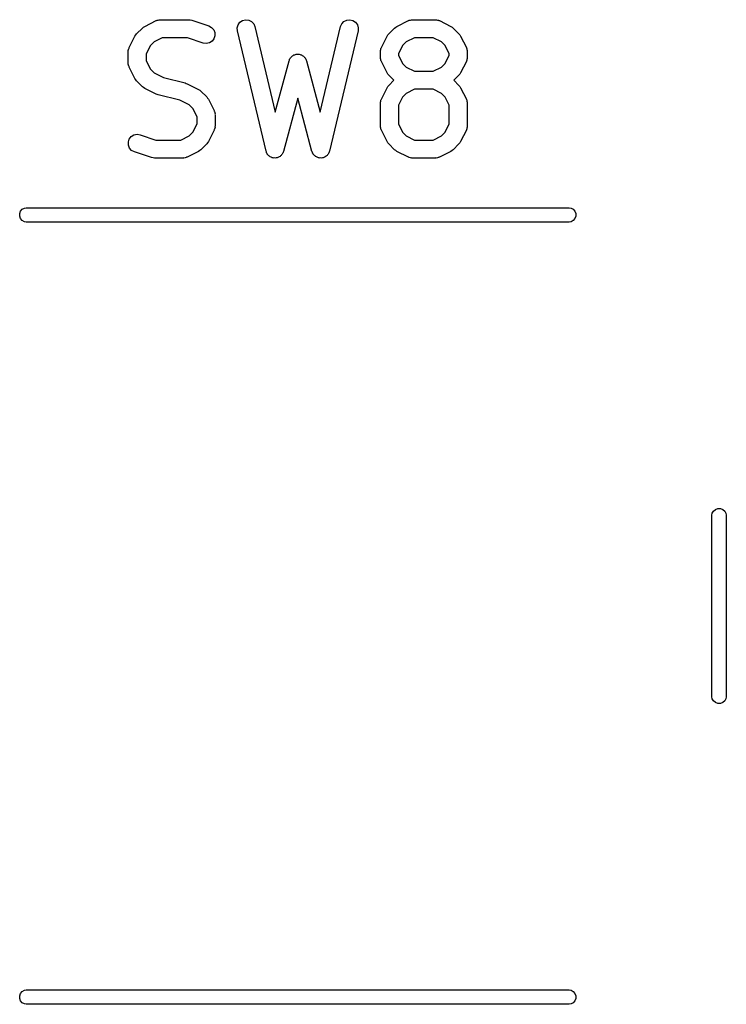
# Model space of a CAD drawing. Extents: x 76.7 to 113.3, y -101.6 to -38.8.
# Tile 4 of 11: x 92.9 to 98.8, y -101.6 to -93.4. Entities that reach past the tile are written whole.
import ezdxf

# ---------------------------------------------------------------- set-up
doc = ezdxf.new("R2010")
doc.units = 0
doc.header["$MEASUREMENT"] = 0
doc.layers.add('BLACK', color=7, linetype='CONTINUOUS')

msp = doc.modelspace()

# ---------------------------------------------------------------- linework, layer by layer
at = {"layer": 'BLACK', "linetype": 'CONTINUOUS'}
for p, q in [((93.9589, -93.447), (93.9687, -93.4401)), ((93.9687, -93.4401), (93.9784, -93.4329)), ((93.9784, -93.4329), (94.0736, -93.3853)), ((94.0736, -93.3853), (94.0777, -93.3841)), ((94.0777, -93.3841), (94.0815, -93.3819)), ((94.0815, -93.3819), (94.0901, -93.3804)), ((94.0901, -93.3804), (94.0986, -93.3779)), ((94.0986, -93.3779), (94.1029, -93.3781)), ((94.1029, -93.3781), (94.1071, -93.3774)), ((94.1071, -93.3774), (94.3452, -93.3774)), ((94.3452, -93.3774), (94.3571, -93.3795)), ((94.3571, -93.3795), (94.369, -93.3812)), ((94.369, -93.3812), (94.5118, -93.4288)), ((94.5118, -93.4288), (94.5347, -93.4413)), ((94.5347, -93.4413), (94.552, -93.4607)), ((94.7469, -93.4437), (94.7544, -93.4188)), ((94.7485, -93.4698), (94.7469, -93.4437)), ((94.7544, -93.4188), (94.7699, -93.3979)), ((94.7699, -93.3979), (94.7916, -93.3835)), ((94.7916, -93.3835), (94.817, -93.3775)), ((94.817, -93.3775), (94.8429, -93.3805)), ((94.8429, -93.3805), (94.8662, -93.3922)), ((94.8662, -93.3922), (94.884, -93.4111)), ((94.884, -93.4111), (94.8944, -93.435)), ((94.8944, -93.435), (95.0636, -94.1459)), ((95.4364, -94.1459), (95.6056, -93.435)), ((95.6056, -93.435), (95.616, -93.4111)), ((95.616, -93.4111), (95.6338, -93.3922)), ((95.6338, -93.3922), (95.6571, -93.3805)), ((95.6571, -93.3805), (95.683, -93.3775)), ((95.683, -93.3775), (95.7083, -93.3835)), ((95.7083, -93.3835), (95.7301, -93.3979)), ((95.7301, -93.3979), (95.7456, -93.4188)), ((95.7456, -93.4188), (95.7531, -93.4437)), ((95.7531, -93.4437), (95.7515, -93.4698)), ((96.0541, -93.447), (96.0639, -93.4401)), ((96.0639, -93.4401), (96.0736, -93.4329)), ((96.0736, -93.4329), (96.1688, -93.3853)), ((96.1688, -93.3853), (96.173, -93.3841)), ((96.173, -93.3841), (96.1767, -93.3819)), ((96.1767, -93.3819), (96.1854, -93.3804)), ((96.1854, -93.3804), (96.1938, -93.3779)), ((96.1938, -93.3779), (96.1981, -93.3781)), ((96.1981, -93.3781), (96.2024, -93.3774)), ((96.2024, -93.3774), (96.3929, -93.3774)), ((96.3929, -93.3774), (96.3971, -93.3781)), ((96.3971, -93.3781), (96.4014, -93.3779)), ((96.4014, -93.3779), (96.4099, -93.3804)), ((96.4099, -93.3804), (96.4185, -93.3819)), ((96.4185, -93.3819), (96.4223, -93.3841)), ((96.4223, -93.3841), (96.4264, -93.3853)), ((96.4264, -93.3853), (96.5216, -93.4329)), ((96.5216, -93.4329), (96.5313, -93.4401)), ((96.5313, -93.4401), (96.5411, -93.447)), ((93.8496, -93.6093), (93.8972, -93.5141)), ((93.8972, -93.5141), (93.9044, -93.5044)), ((93.9044, -93.5044), (93.9113, -93.4946)), ((93.9113, -93.4946), (93.9589, -93.447)), ((94.552, -93.4607), (94.5616, -93.485)), ((94.5623, -93.511), (94.554, -93.5357)), ((94.5616, -93.485), (94.5623, -93.511)), ((94.9866, -94.4698), (94.7485, -93.4698)), ((95.7515, -93.4698), (95.5134, -94.4698)), ((95.9448, -93.6093), (95.9924, -93.5141)), ((95.9924, -93.5141), (95.9996, -93.5044)), ((95.9996, -93.5044), (96.0065, -93.4946)), ((96.0065, -93.4946), (96.0541, -93.447)), ((96.5411, -93.447), (96.5887, -93.4946)), ((96.5887, -93.4946), (96.5956, -93.5044)), ((96.5956, -93.5044), (96.6028, -93.5141)), ((96.6028, -93.5141), (96.6504, -93.6093)), ((94.0259, -93.592), (93.9917, -93.6606)), ((94.0563, -93.5616), (94.0259, -93.592)), ((94.1248, -93.5274), (94.0563, -93.5616)), ((94.3331, -93.5274), (94.1248, -93.5274)), ((94.4644, -93.5712), (94.3331, -93.5274)), ((94.4901, -93.575), (94.4644, -93.5712)), ((94.5157, -93.5697), (94.4901, -93.575)), ((94.5379, -93.5561), (94.5157, -93.5697)), ((94.554, -93.5357), (94.5379, -93.5561)), ((96.1212, -93.592), (96.0869, -93.6606)), ((96.1516, -93.5616), (96.1212, -93.592)), ((96.2201, -93.5274), (96.1516, -93.5616)), ((96.3752, -93.5274), (96.2201, -93.5274)), ((96.4437, -93.5616), (96.3752, -93.5274)), ((96.4741, -93.592), (96.4437, -93.5616)), ((96.5083, -93.6606), (96.4741, -93.592)), ((93.8417, -93.6429), (93.8424, -93.6386)), ((93.8417, -93.7381), (93.8417, -93.6429)), ((93.8422, -93.6343), (93.8447, -93.6259)), ((93.8424, -93.6386), (93.8422, -93.6343)), ((93.8447, -93.6259), (93.8462, -93.6172)), ((93.8462, -93.6172), (93.8484, -93.6135)), ((93.8484, -93.6135), (93.8496, -93.6093)), ((93.9917, -93.6606), (93.9917, -93.7204)), ((95.1885, -93.6951), (95.1932, -93.6904)), ((95.1932, -93.6904), (95.197, -93.685)), ((95.197, -93.685), (95.2023, -93.6813)), ((95.2023, -93.6813), (95.2069, -93.6767)), ((95.2069, -93.6767), (95.2129, -93.6739)), ((95.2129, -93.6739), (95.2184, -93.6701)), ((95.2184, -93.6701), (95.2246, -93.6684)), ((95.2246, -93.6684), (95.2305, -93.6657)), ((95.2305, -93.6657), (95.2371, -93.6651)), ((95.2371, -93.6651), (95.2436, -93.6634)), ((95.2436, -93.6634), (95.25, -93.6639)), ((95.25, -93.6639), (95.2564, -93.6634)), ((95.2564, -93.6634), (95.2629, -93.6651)), ((95.2629, -93.6651), (95.2695, -93.6657)), ((95.2695, -93.6657), (95.2754, -93.6684)), ((95.2754, -93.6684), (95.2816, -93.6701)), ((95.2816, -93.6701), (95.2871, -93.6739)), ((95.2871, -93.6739), (95.2931, -93.6767)), ((95.2931, -93.6767), (95.2977, -93.6813)), ((95.2977, -93.6813), (95.303, -93.685)), ((95.303, -93.685), (95.3068, -93.6904)), ((95.3068, -93.6904), (95.3115, -93.6951)), ((95.9369, -93.6429), (95.9377, -93.6386)), ((95.9369, -93.6905), (95.9369, -93.6429)), ((95.9377, -93.6947), (95.9369, -93.6905)), ((95.9374, -93.6343), (95.9399, -93.6259)), ((95.9377, -93.6386), (95.9374, -93.6343)), ((95.9399, -93.6259), (95.9414, -93.6172)), ((95.9414, -93.6172), (95.9436, -93.6135)), ((95.9436, -93.6135), (95.9448, -93.6093)), ((96.0869, -93.6606), (96.0869, -93.6728)), ((96.0869, -93.6728), (96.1212, -93.7413)), ((96.4741, -93.7413), (96.5083, -93.6728)), ((96.5083, -93.6728), (96.5083, -93.6606)), ((96.6504, -93.6093), (96.6516, -93.6135)), ((96.6516, -93.6135), (96.6538, -93.6172)), ((96.6538, -93.6172), (96.6553, -93.6259)), ((96.6553, -93.6259), (96.6578, -93.6343)), ((96.6578, -93.6343), (96.6576, -93.6386)), ((96.6576, -93.6386), (96.6583, -93.6429)), ((96.6583, -93.6905), (96.6576, -93.6947)), ((96.6583, -93.6429), (96.6583, -93.6905)), ((93.8424, -93.7424), (93.8417, -93.7381)), ((93.8422, -93.7467), (93.8424, -93.7424)), ((93.8447, -93.7551), (93.8422, -93.7467)), ((93.8462, -93.7637), (93.8447, -93.7551)), ((93.8484, -93.7675), (93.8462, -93.7637)), ((93.8496, -93.7716), (93.8484, -93.7675)), ((93.8972, -93.8669), (93.8496, -93.7716)), ((93.9917, -93.7204), (94.0259, -93.7889)), ((95.0636, -94.1459), (95.1775, -93.7188)), ((95.1775, -93.7188), (95.1803, -93.7127)), ((95.1803, -93.7127), (95.1821, -93.7063)), ((95.1821, -93.7063), (95.1858, -93.701)), ((95.1858, -93.701), (95.1885, -93.6951)), ((95.3115, -93.6951), (95.3142, -93.701)), ((95.3142, -93.701), (95.3179, -93.7063)), ((95.3179, -93.7063), (95.3197, -93.7127)), ((95.3197, -93.7127), (95.3225, -93.7188)), ((95.3225, -93.7188), (95.4364, -94.1459)), ((95.9374, -93.699), (95.9377, -93.6947)), ((95.9399, -93.7075), (95.9374, -93.699)), ((95.9414, -93.7161), (95.9399, -93.7075)), ((95.9436, -93.7199), (95.9414, -93.7161)), ((95.9448, -93.724), (95.9436, -93.7199)), ((95.9924, -93.8193), (95.9448, -93.724)), ((96.1212, -93.7413), (96.1516, -93.7717)), ((96.1516, -93.7717), (96.2201, -93.806)), ((96.3752, -93.806), (96.4437, -93.7717)), ((96.4437, -93.7717), (96.4741, -93.7413)), ((96.6504, -93.724), (96.6028, -93.8193)), ((96.6516, -93.7199), (96.6504, -93.724)), ((96.6538, -93.7161), (96.6516, -93.7199)), ((96.6553, -93.7075), (96.6538, -93.7161)), ((96.6578, -93.6991), (96.6553, -93.7075)), ((96.6576, -93.6947), (96.6578, -93.6991)), ((94.0259, -93.7889), (94.0563, -93.8193)), ((94.0563, -93.8193), (94.1333, -93.8578)), ((95.9996, -93.8289), (95.9924, -93.8193)), ((96.0065, -93.8387), (95.9996, -93.8289)), ((96.0487, -93.881), (96.0065, -93.8387)), ((96.2201, -93.806), (96.3752, -93.806)), ((96.5887, -93.8387), (96.5465, -93.881)), ((96.5956, -93.8289), (96.5887, -93.8387)), ((96.6028, -93.8193), (96.5956, -93.8289)), ((93.9044, -93.8765), (93.8972, -93.8669)), ((93.9113, -93.8864), (93.9044, -93.8765)), ((93.9589, -93.934), (93.9113, -93.8864)), ((93.9687, -93.9409), (93.9589, -93.934)), ((94.1333, -93.8578), (94.3158, -93.9034)), ((94.3158, -93.9034), (94.3233, -93.9068)), ((94.3233, -93.9068), (94.3312, -93.9091)), ((94.3312, -93.9091), (94.4264, -93.9567)), ((95.9924, -93.9426), (95.9996, -93.933)), ((95.9996, -93.933), (96.0065, -93.9232)), ((96.0065, -93.9232), (96.0487, -93.881)), ((96.5465, -93.881), (96.5887, -93.9232)), ((96.5887, -93.9232), (96.5956, -93.933)), ((96.5956, -93.933), (96.6028, -93.9426)), ((93.9784, -93.948), (93.9687, -93.9409)), ((94.0736, -93.9957), (93.9784, -93.948)), ((94.0815, -93.998), (94.0736, -93.9957)), ((94.089, -94.0013), (94.0815, -93.998)), ((94.2714, -94.047), (94.089, -94.0013)), ((94.4264, -93.9567), (94.4361, -93.9639)), ((94.4361, -93.9639), (94.4459, -93.9708)), ((94.4459, -93.9708), (94.4935, -94.0184)), ((95.9448, -94.0379), (95.9924, -93.9426)), ((96.1516, -93.9902), (96.1212, -94.0206)), ((96.2201, -93.956), (96.1516, -93.9902)), ((96.3752, -93.956), (96.2201, -93.956)), ((96.4437, -93.9902), (96.3752, -93.956)), ((96.4741, -94.0206), (96.4437, -93.9902)), ((96.6028, -93.9426), (96.6504, -94.0379)), ((94.3484, -94.0854), (94.2714, -94.047)), ((94.3788, -94.1159), (94.3484, -94.0854)), ((94.4935, -94.0184), (94.5004, -94.0282)), ((94.5004, -94.0282), (94.5076, -94.0379)), ((94.5076, -94.0379), (94.5552, -94.1331)), ((95.25, -94.0292), (95.132, -94.4717)), ((95.368, -94.4717), (95.25, -94.0292)), ((95.9369, -94.0714), (95.9377, -94.0672)), ((95.9369, -94.2619), (95.9369, -94.0714)), ((95.9374, -94.0629), (95.9399, -94.0544)), ((95.9377, -94.0672), (95.9374, -94.0629)), ((95.9399, -94.0544), (95.9414, -94.0458)), ((95.9414, -94.0458), (95.9436, -94.042)), ((95.9436, -94.042), (95.9448, -94.0379)), ((96.1212, -94.0206), (96.0869, -94.0891)), ((96.0869, -94.0891), (96.0869, -94.2442)), ((96.5083, -94.0891), (96.4741, -94.0206)), ((96.5083, -94.2442), (96.5083, -94.0891)), ((96.6504, -94.0379), (96.6516, -94.042)), ((96.6516, -94.042), (96.6538, -94.0458)), ((96.6538, -94.0458), (96.6553, -94.0544)), ((96.6553, -94.0544), (96.6578, -94.0629)), ((96.6578, -94.0629), (96.6576, -94.0672)), ((96.6576, -94.0672), (96.6583, -94.0714)), ((96.6583, -94.0714), (96.6583, -94.2619)), ((94.4131, -94.1844), (94.3788, -94.1159)), ((94.5552, -94.1331), (94.5564, -94.1373)), ((94.5564, -94.1373), (94.5586, -94.141)), ((94.5586, -94.141), (94.5601, -94.1497)), ((94.5601, -94.1497), (94.5626, -94.1581)), ((94.5626, -94.1581), (94.5623, -94.1624)), ((94.5623, -94.1624), (94.5631, -94.1667)), ((94.5631, -94.1667), (94.5631, -94.2619)), ((94.3788, -94.3127), (94.4131, -94.2442)), ((94.4131, -94.2442), (94.4131, -94.1844)), ((94.5631, -94.2619), (94.5623, -94.2662)), ((95.9377, -94.2662), (95.9369, -94.2619)), ((96.0869, -94.2442), (96.1212, -94.3127)), ((96.4741, -94.3127), (96.5083, -94.2442)), ((96.6583, -94.2619), (96.6576, -94.2662)), ((93.8669, -94.3486), (93.8891, -94.335)), ((93.8891, -94.335), (93.9146, -94.3298)), ((93.9146, -94.3298), (93.9404, -94.3336)), ((93.9404, -94.3336), (94.0717, -94.3774)), ((94.2799, -94.3774), (94.3484, -94.3431)), ((94.3484, -94.3431), (94.3788, -94.3127)), ((94.5552, -94.2954), (94.5076, -94.3907)), ((94.5564, -94.2913), (94.5552, -94.2954)), ((94.5586, -94.2876), (94.5564, -94.2913)), ((94.5601, -94.2789), (94.5586, -94.2876)), ((94.5626, -94.2705), (94.5601, -94.2789)), ((94.5623, -94.2662), (94.5626, -94.2705)), ((95.9374, -94.2705), (95.9377, -94.2662)), ((95.9399, -94.2789), (95.9374, -94.2705)), ((95.9414, -94.2876), (95.9399, -94.2789)), ((95.9436, -94.2913), (95.9414, -94.2876)), ((95.9448, -94.2954), (95.9436, -94.2913)), ((95.9924, -94.3907), (95.9448, -94.2954)), ((96.1212, -94.3127), (96.1516, -94.3431)), ((96.1516, -94.3431), (96.2201, -94.3774)), ((96.3752, -94.3774), (96.4437, -94.3431)), ((96.4437, -94.3431), (96.4741, -94.3127)), ((96.6504, -94.2954), (96.6028, -94.3907)), ((96.6516, -94.2913), (96.6504, -94.2954)), ((96.6538, -94.2876), (96.6516, -94.2913)), ((96.6553, -94.2789), (96.6538, -94.2876)), ((96.6578, -94.2705), (96.6553, -94.2789)), ((96.6576, -94.2662), (96.6578, -94.2705)), ((93.8425, -94.3938), (93.8507, -94.369)), ((93.8432, -94.4198), (93.8425, -94.3938)), ((93.8528, -94.444), (93.8432, -94.4198)), ((93.8507, -94.369), (93.8669, -94.3486)), ((94.0717, -94.3774), (94.2799, -94.3774)), ((94.4935, -94.4102), (94.4459, -94.4578)), ((94.5004, -94.4003), (94.4935, -94.4102)), ((94.5076, -94.3907), (94.5004, -94.4003)), ((95.9996, -94.4003), (95.9924, -94.3907)), ((96.0065, -94.4102), (95.9996, -94.4003)), ((96.0541, -94.4578), (96.0065, -94.4102)), ((96.2201, -94.3774), (96.3752, -94.3774)), ((96.5887, -94.4102), (96.5411, -94.4578)), ((96.5956, -94.4003), (96.5887, -94.4102)), ((96.6028, -94.3907), (96.5956, -94.4003)), ((93.87, -94.4635), (93.8528, -94.444)), ((93.8929, -94.4759), (93.87, -94.4635)), ((94.0358, -94.5235), (93.8929, -94.4759)), ((94.4264, -94.4718), (94.3312, -94.5195)), ((94.4361, -94.4647), (94.4264, -94.4718)), ((94.4459, -94.4578), (94.4361, -94.4647)), ((94.9896, -94.4768), (94.9866, -94.4698)), ((94.9916, -94.4842), (94.9896, -94.4768)), ((94.9947, -94.4886), (94.9916, -94.4842)), ((94.9969, -94.4937), (94.9947, -94.4886)), ((95.0022, -94.4992), (94.9969, -94.4937)), ((95.0066, -94.5055), (95.0022, -94.4992)), ((95.011, -94.5086), (95.0066, -94.5055)), ((95.0148, -94.5126), (95.011, -94.5086)), ((95.111, -94.5069), (95.1065, -94.5099)), ((95.1156, -94.5007), (95.111, -94.5069)), ((95.121, -94.4953), (95.1156, -94.5007)), ((95.1233, -94.4904), (95.121, -94.4953)), ((95.1266, -94.486), (95.1233, -94.4904)), ((95.1288, -94.4786), (95.1266, -94.486)), ((95.132, -94.4717), (95.1288, -94.4786)), ((95.3712, -94.4786), (95.368, -94.4717)), ((95.3734, -94.486), (95.3712, -94.4786)), ((95.3767, -94.4904), (95.3734, -94.486)), ((95.379, -94.4953), (95.3767, -94.4904)), ((95.3844, -94.5007), (95.379, -94.4953)), ((95.389, -94.5069), (95.3844, -94.5007)), ((95.3935, -94.5099), (95.389, -94.5069)), ((95.489, -94.5086), (95.4852, -94.5126)), ((95.4934, -94.5055), (95.489, -94.5086)), ((95.4978, -94.4992), (95.4934, -94.5055)), ((95.5031, -94.4937), (95.4978, -94.4992)), ((95.5053, -94.4886), (95.5031, -94.4937)), ((95.5084, -94.4842), (95.5053, -94.4886)), ((95.5104, -94.4768), (95.5084, -94.4842)), ((95.5134, -94.4698), (95.5104, -94.4768)), ((96.0639, -94.4647), (96.0541, -94.4578)), ((96.0736, -94.4718), (96.0639, -94.4647)), ((96.1688, -94.5195), (96.0736, -94.4718)), ((96.5216, -94.4718), (96.4264, -94.5195)), ((96.5313, -94.4647), (96.5216, -94.4718)), ((96.5411, -94.4578), (96.5313, -94.4647)), ((94.0477, -94.5253), (94.0358, -94.5235)), ((94.0595, -94.5274), (94.0477, -94.5253)), ((94.2976, -94.5274), (94.0595, -94.5274)), ((94.3019, -94.5266), (94.2976, -94.5274)), ((94.3062, -94.5269), (94.3019, -94.5266)), ((94.3146, -94.5244), (94.3062, -94.5269)), ((94.3233, -94.5229), (94.3146, -94.5244)), ((94.327, -94.5207), (94.3233, -94.5229)), ((94.3312, -94.5195), (94.327, -94.5207)), ((95.0216, -94.516), (95.0148, -94.5126)), ((95.0279, -94.5204), (95.0216, -94.516)), ((95.0332, -94.5218), (95.0279, -94.5204)), ((95.0381, -94.5243), (95.0332, -94.5218)), ((95.0457, -94.5251), (95.0381, -94.5243)), ((95.0531, -94.5271), (95.0457, -94.5251)), ((95.0585, -94.5266), (95.0531, -94.5271)), ((95.064, -94.5272), (95.0585, -94.5266)), ((95.0714, -94.5255), (95.064, -94.5272)), ((95.079, -94.5248), (95.0714, -94.5255)), ((95.084, -94.5225), (95.079, -94.5248)), ((95.0893, -94.5212), (95.084, -94.5225)), ((95.0957, -94.517), (95.0893, -94.5212)), ((95.1026, -94.5138), (95.0957, -94.517)), ((95.1065, -94.5099), (95.1026, -94.5138)), ((95.3974, -94.5138), (95.3935, -94.5099)), ((95.4043, -94.517), (95.3974, -94.5138)), ((95.4107, -94.5212), (95.4043, -94.517)), ((95.416, -94.5225), (95.4107, -94.5212)), ((95.421, -94.5248), (95.416, -94.5225)), ((95.4286, -94.5255), (95.421, -94.5248)), ((95.436, -94.5272), (95.4286, -94.5255)), ((95.4415, -94.5266), (95.436, -94.5272)), ((95.4469, -94.5271), (95.4415, -94.5266)), ((95.4543, -94.5251), (95.4469, -94.5271)), ((95.4619, -94.5243), (95.4543, -94.5251)), ((95.4668, -94.5218), (95.4619, -94.5243)), ((95.4721, -94.5204), (95.4668, -94.5218)), ((95.4784, -94.516), (95.4721, -94.5204)), ((95.4852, -94.5126), (95.4784, -94.516)), ((96.173, -94.5207), (96.1688, -94.5195)), ((96.1767, -94.5229), (96.173, -94.5207)), ((96.1854, -94.5244), (96.1767, -94.5229)), ((96.1938, -94.5269), (96.1854, -94.5244)), ((96.1981, -94.5266), (96.1938, -94.5269)), ((96.2024, -94.5274), (96.1981, -94.5266)), ((96.3929, -94.5274), (96.2024, -94.5274)), ((96.3971, -94.5266), (96.3929, -94.5274)), ((96.4014, -94.5269), (96.3971, -94.5266)), ((96.4099, -94.5244), (96.4014, -94.5269)), ((96.4185, -94.5229), (96.4099, -94.5244)), ((96.4223, -94.5207), (96.4185, -94.5229)), ((96.4264, -94.5195), (96.4223, -94.5207)), ((92.94, -94.9894), (92.9472, -94.9695)), ((92.94, -95.0106), (92.94, -94.9894)), ((92.9472, -94.9695), (92.9608, -94.9533)), ((92.9608, -94.9533), (92.9792, -94.9427)), ((92.9792, -94.9427), (92.9948, -94.94)), ((92.9948, -94.94), (97.5052, -94.94)), ((97.5052, -94.94), (97.5208, -94.9427)), ((97.5208, -94.9427), (97.5392, -94.9533)), ((97.5392, -94.9533), (97.5528, -94.9695)), ((97.5528, -94.9695), (97.56, -94.9894)), ((97.56, -94.9894), (97.56, -95.0106)), ((92.9472, -95.0305), (92.94, -95.0106)), ((92.9608, -95.0467), (92.9472, -95.0305)), ((92.9792, -95.0573), (92.9608, -95.0467)), ((92.9948, -95.06), (92.9792, -95.0573)), ((97.5052, -95.06), (92.9948, -95.06)), ((97.5208, -95.0573), (97.5052, -95.06)), ((97.5392, -95.0467), (97.5208, -95.0573)), ((97.5528, -95.0305), (97.5392, -95.0467)), ((97.56, -95.0106), (97.5528, -95.0305)), ((98.7033, -97.4608), (98.7195, -97.4472)), ((98.7195, -97.4472), (98.7394, -97.44)), ((98.7394, -97.44), (98.7606, -97.44)), ((98.7606, -97.44), (98.7805, -97.4472)), ((98.7805, -97.4472), (98.7967, -97.4608)), ((98.69, -97.4948), (98.6927, -97.4792)), ((98.69, -99.0052), (98.69, -97.4948)), ((98.6927, -97.4792), (98.7033, -97.4608)), ((98.7967, -97.4608), (98.8073, -97.4792)), ((98.8073, -97.4792), (98.81, -97.4948)), ((98.81, -97.4948), (98.81, -99.0052)), ((98.6927, -99.0208), (98.69, -99.0052)), ((98.81, -99.0052), (98.8073, -99.0208)), ((98.7033, -99.0392), (98.6927, -99.0208)), ((98.7195, -99.0528), (98.7033, -99.0392)), ((98.7394, -99.06), (98.7195, -99.0528)), ((98.7606, -99.06), (98.7394, -99.06)), ((98.7805, -99.0528), (98.7606, -99.06)), ((98.7967, -99.0392), (98.7805, -99.0528)), ((98.8073, -99.0208), (98.7967, -99.0392)), ((92.9472, -101.47), (92.9608, -101.453)), ((92.9608, -101.453), (92.9792, -101.443)), ((92.9792, -101.443), (92.9948, -101.44)), ((92.9948, -101.44), (97.5052, -101.44)), ((97.5052, -101.44), (97.5208, -101.443)), ((97.5208, -101.443), (97.5392, -101.453)), ((97.5392, -101.453), (97.5528, -101.47)), ((92.94, -101.489), (92.9472, -101.47)), ((92.94, -101.511), (92.94, -101.489)), ((92.9472, -101.53), (92.94, -101.511)), ((92.9608, -101.547), (92.9472, -101.53)), ((97.5528, -101.53), (97.5392, -101.547)), ((97.5528, -101.47), (97.56, -101.489)), ((97.56, -101.511), (97.5528, -101.53)), ((97.56, -101.489), (97.56, -101.511)), ((92.9792, -101.557), (92.9608, -101.547)), ((92.9948, -101.56), (92.9792, -101.557)), ((97.5052, -101.56), (92.9948, -101.56)), ((97.5208, -101.557), (97.5052, -101.56)), ((97.5392, -101.547), (97.5208, -101.557))]:
    msp.add_line(p, q, dxfattribs=at)

doc.saveas('drawing.dxf')
